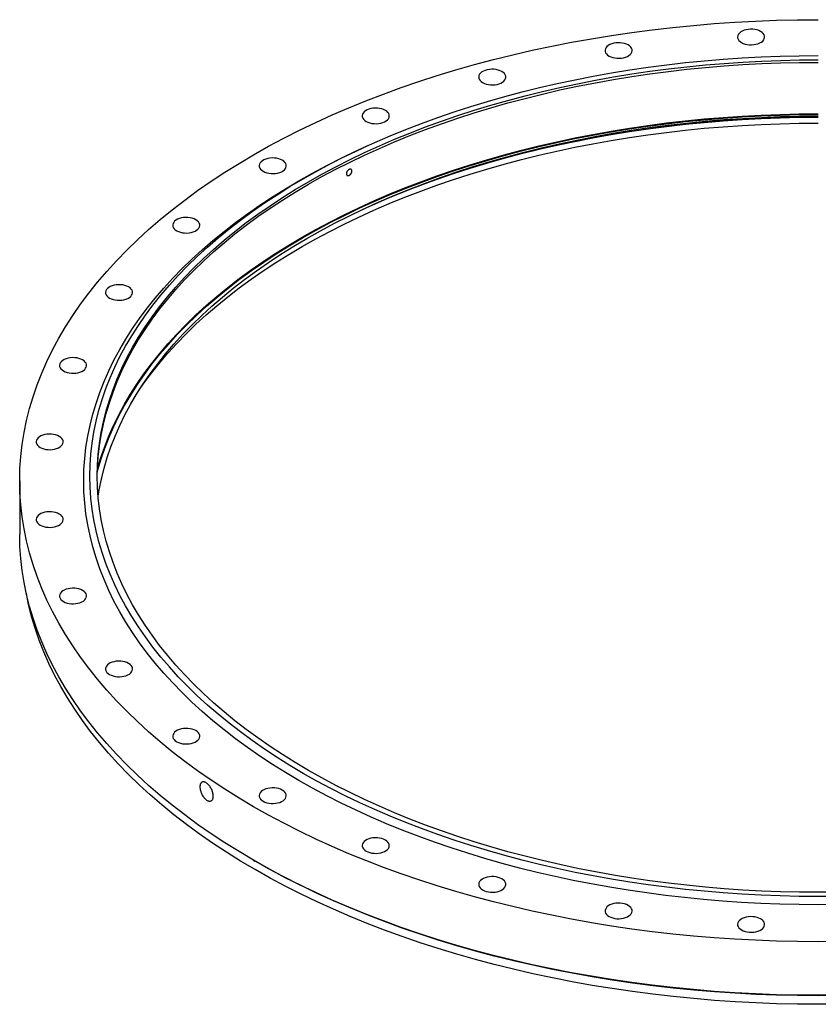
# Model space of a CAD drawing. Header units: millimetres. Extents: x -1054 to 7653, y -1149 to 5519.
# Tile 2 of 3: x 3569 to 4336, y 1520 to 2466. Entities that reach past the tile are written whole.
import ezdxf

# ---------------------------------------------------------------- set-up
doc = ezdxf.new("R2010")
doc.units = ezdxf.units.MM
doc.header["$LTSCALE"] = 20

msp = doc.modelspace()

# ---------------------------------------------------------------- linework, layer by layer
at = {"color": 7, "linetype": 'Continuous', "lineweight": 25}
for p, q in [((3902.74, 2344.9), (3899.03, 2343.21)), ((3568.59, 2023.19), (3568.59, 1971.75)), ((3793.15, 1658.71), (3794.57, 1657.89))]:
    msp.add_line(p, q, dxfattribs=at)
at = {"color": 7, "linetype": 'Continuous', "lineweight": 25, "flags": 128}
for points in [[(4355.67, 1580.57), (4335.59, 1580.41), (4315.52, 1580.57), (4295.45, 1581.02), (4275.42, 1581.78), (4255.42, 1582.84), (4235.48, 1584.2), (4215.61, 1585.87), (4195.82, 1587.83), (4176.13, 1590.09), (4156.54, 1592.65), (4137.08, 1595.5), (4117.75, 1598.65), (4098.58, 1602.09), (4079.56, 1605.81), (4060.73, 1609.82), (4042.08, 1614.12), (4023.63, 1618.69), (4005.39, 1623.55), (3987.38, 1628.67), (3969.61, 1634.07), (3952.09, 1639.74), (3934.84, 1645.66), (3917.86, 1651.85), (3901.16, 1658.29), (3884.76, 1664.98), (3868.67, 1671.91), (3852.91, 1679.09), (3837.47, 1686.5), (3822.37, 1694.14), (3807.63, 1702.01), (3793.24, 1710.1), (3779.23, 1718.4), (3765.6, 1726.92), (3752.36, 1735.63), (3739.52, 1744.54), (3727.09, 1753.65), (3715.08, 1762.93), (3703.49, 1772.4), (3692.33, 1782.04), (3681.62, 1791.84), (3671.35, 1801.8), (3661.54, 1811.92), (3652.19, 1822.18), (3643.31, 1832.57), (3634.9, 1843.1), (3626.98, 1853.75), (3619.54, 1864.52), (3612.59, 1875.39), (3606.13, 1886.37), (3600.18, 1897.44), (3594.73, 1908.59), (3589.79, 1919.83), (3585.35, 1931.13), (3581.44, 1942.5), (3578.04, 1953.93), (3575.16, 1965.4), (3572.8, 1976.91), (3570.96, 1988.45), (3569.65, 2000.02), (3568.86, 2011.6), (3568.59, 2023.19), (3568.86, 2034.78), (3569.65, 2046.37), (3570.96, 2057.93), (3572.8, 2069.48), (3575.16, 2080.99), (3578.04, 2092.46), (3581.44, 2103.88), (3585.35, 2115.25), (3589.79, 2126.56), (3594.73, 2137.79), (3600.18, 2148.95), (3606.13, 2160.02), (3612.59, 2171), (3619.54, 2181.87), (3626.98, 2192.64), (3634.9, 2203.29), (3643.31, 2213.82), (3652.19, 2224.21), (3661.54, 2234.47), (3671.35, 2244.58), (3681.62, 2254.55), (3692.33, 2264.35), (3703.49, 2273.99), (3715.08, 2283.45), (3727.09, 2292.74), (3739.52, 2301.84), (3752.36, 2310.76), (3765.6, 2319.47), (3779.23, 2327.98), (3793.24, 2336.29), (3807.63, 2344.37), (3822.37, 2352.24), (3837.47, 2359.89), (3852.91, 2367.3), (3868.67, 2374.47), (3884.76, 2381.41), (3901.16, 2388.1), (3917.86, 2394.54), (3934.84, 2400.73), (3952.09, 2406.65), (3969.61, 2412.32), (3987.38, 2417.71), (4005.39, 2422.84), (4023.63, 2427.69), (4042.08, 2432.27), (4060.73, 2436.56), (4079.56, 2440.58), (4098.58, 2444.3), (4117.75, 2447.74), (4137.08, 2450.89), (4156.54, 2453.74), (4176.13, 2456.3), (4195.82, 2458.56), (4215.61, 2460.52), (4235.48, 2462.19), (4255.42, 2463.55), (4275.42, 2464.61), (4295.45, 2465.37), (4315.52, 2465.82), (4335.59, 2465.97)], [(4261.82, 2444.03), (4263.46, 2443.23), (4265.3, 2442.59), (4267.3, 2442.14), (4269.4, 2441.89), (4271.55, 2441.84), (4273.68, 2441.99), (4275.74, 2442.34), (4277.67, 2442.89), (4279.41, 2443.61), (4280.93, 2444.49), (4282.18, 2445.49), (4283.12, 2446.61), (4283.73, 2447.8), (4284, 2449.03), (4283.91, 2450.26), (4283.47, 2451.48), (4282.69, 2452.63), (4281.59, 2453.7), (4280.2, 2454.64), (4278.57, 2455.44), (4276.72, 2456.08), (4274.72, 2456.53), (4272.62, 2456.78), (4270.47, 2456.83), (4268.34, 2456.68), (4266.29, 2456.33), (4264.36, 2455.78), (4262.61, 2455.06), (4261.09, 2454.19), (4259.84, 2453.18), (4258.9, 2452.06), (4258.29, 2450.88), (4258.02, 2449.65), (4258.11, 2448.41), (4258.55, 2447.19), (4259.33, 2446.04), (4260.43, 2444.98), (4261.82, 2444.03)], [(4134.62, 2431.08), (4136.26, 2430.28), (4138.1, 2429.65), (4140.1, 2429.2), (4142.2, 2428.94), (4144.35, 2428.89), (4146.48, 2429.04), (4148.53, 2429.4), (4150.46, 2429.94), (4152.21, 2430.66), (4153.73, 2431.54), (4154.98, 2432.55), (4155.92, 2433.66), (4156.53, 2434.85), (4156.8, 2436.08), (4156.71, 2437.32), (4156.27, 2438.53), (4155.49, 2439.68), (4154.39, 2440.75), (4153, 2441.69), (4151.36, 2442.5), (4149.52, 2443.13), (4147.52, 2443.58), (4145.42, 2443.84), (4143.27, 2443.89), (4141.14, 2443.73), (4139.08, 2443.38), (4137.15, 2442.84), (4135.41, 2442.11), (4133.89, 2441.24), (4132.64, 2440.23), (4131.7, 2439.12), (4131.09, 2437.93), (4130.82, 2436.7), (4130.91, 2435.46), (4131.35, 2434.25), (4132.13, 2433.09), (4133.23, 2432.03), (4134.62, 2431.08)], [(4353.9, 1624.01), (4335.59, 1623.87), (4317.28, 1624.01), (4298.99, 1624.43), (4280.71, 1625.12), (4262.48, 1626.08), (4244.29, 1627.33), (4226.17, 1628.84), (4208.12, 1630.63), (4190.16, 1632.7), (4172.3, 1635.03), (4154.55, 1637.63), (4136.93, 1640.5), (4119.44, 1643.64), (4102.1, 1647.03), (4084.92, 1650.69), (4067.91, 1654.61), (4051.08, 1658.78), (4034.45, 1663.21), (4018.03, 1667.89), (4001.82, 1672.81), (3985.84, 1677.97), (3970.11, 1683.38), (3954.62, 1689.02), (3939.39, 1694.89), (3924.44, 1700.99), (3909.77, 1707.32), (3895.38, 1713.86), (3881.31, 1720.62), (3867.54, 1727.59), (3854.09, 1734.77), (3840.97, 1742.15), (3828.19, 1749.72), (3815.76, 1757.48), (3803.69, 1765.43), (3791.98, 1773.56), (3780.64, 1781.86), (3769.69, 1790.33), (3759.12, 1798.96), (3748.94, 1807.75), (3739.17, 1816.69), (3729.81, 1825.78), (3720.86, 1835), (3712.33, 1844.36), (3704.24, 1853.84), (3696.57, 1863.44), (3689.34, 1873.15), (3682.55, 1882.97), (3676.22, 1892.89), (3670.33, 1902.9), (3664.9, 1913), (3659.93, 1923.17), (3655.42, 1933.42), (3651.38, 1943.73), (3647.81, 1954.1), (3644.71, 1964.51), (3642.08, 1974.98), (3639.93, 1985.47), (3638.25, 1996), (3637.05, 2006.55), (3636.33, 2017.11), (3636.09, 2027.68), (3636.33, 2038.26), (3637.05, 2048.82), (3638.25, 2059.37), (3639.93, 2069.89), (3642.08, 2080.39), (3644.71, 2090.86), (3647.81, 2101.27), (3651.38, 2111.64), (3655.42, 2121.95), (3659.93, 2132.2), (3664.9, 2142.37), (3670.33, 2152.47), (3676.22, 2162.48), (3682.55, 2172.4), (3689.34, 2182.22), (3696.57, 2191.93), (3704.24, 2201.53), (3712.33, 2211.01), (3720.86, 2220.37), (3729.81, 2229.59), (3739.17, 2238.68), (3748.94, 2247.62), (3759.12, 2256.41), (3769.69, 2265.04), (3780.64, 2273.51), (3791.98, 2281.81), (3803.69, 2289.94), (3815.76, 2297.89), (3828.19, 2305.65), (3840.97, 2313.22), (3854.09, 2320.6), (3867.54, 2327.78), (3881.31, 2334.75), (3895.38, 2341.51), (3909.77, 2348.05), (3924.44, 2354.38), (3939.39, 2360.48), (3954.62, 2366.35), (3970.11, 2371.99), (3985.84, 2377.4), (4001.82, 2382.56), (4018.03, 2387.48), (4034.45, 2392.16), (4051.08, 2396.59), (4067.91, 2400.76), (4084.92, 2404.68), (4102.1, 2408.34), (4119.44, 2411.73), (4136.93, 2414.87), (4154.55, 2417.74), (4172.3, 2420.34), (4190.16, 2422.67), (4208.12, 2424.74), (4226.17, 2426.53), (4244.29, 2428.04), (4262.48, 2429.29), (4280.71, 2430.25), (4298.99, 2430.94), (4317.28, 2431.36), (4335.59, 2431.5)], [(4353.72, 1628.05), (4335.59, 1627.91), (4317.47, 1628.05), (4299.35, 1628.46), (4281.26, 1629.15), (4263.21, 1630.1), (4245.2, 1631.33), (4227.26, 1632.84), (4209.4, 1634.61), (4191.62, 1636.65), (4173.93, 1638.96), (4156.36, 1641.54), (4138.91, 1644.38), (4121.6, 1647.48), (4104.43, 1650.84), (4087.42, 1654.47), (4070.59, 1658.34), (4053.93, 1662.48), (4037.47, 1666.86), (4021.21, 1671.49), (4005.16, 1676.36), (3989.34, 1681.47), (3973.76, 1686.82), (3958.43, 1692.41), (3943.36, 1698.22), (3928.55, 1704.26), (3914.03, 1710.52), (3899.79, 1717), (3885.85, 1723.7), (3872.22, 1730.6), (3858.91, 1737.7), (3845.92, 1745), (3833.27, 1752.5), (3820.97, 1760.19), (3809.01, 1768.05), (3797.42, 1776.1), (3786.2, 1784.32), (3775.35, 1792.7), (3764.89, 1801.25), (3754.81, 1809.95), (3745.14, 1818.8), (3735.87, 1827.8), (3727.01, 1836.93), (3718.57, 1846.19), (3710.55, 1855.58), (3702.96, 1865.08), (3695.81, 1874.7), (3689.09, 1884.42), (3682.81, 1894.24), (3676.99, 1904.15), (3671.61, 1914.14), (3666.69, 1924.22), (3662.23, 1934.36), (3658.23, 1944.57), (3654.69, 1954.83), (3651.62, 1965.15), (3649.02, 1975.5), (3646.89, 1985.9), (3645.23, 1996.32), (3644.04, 2006.76), (3643.33, 2017.22), (3643.09, 2027.68), (3643.33, 2038.15), (3644.04, 2048.61), (3645.23, 2059.05), (3646.89, 2069.47), (3649.02, 2079.87), (3651.62, 2090.22), (3654.69, 2100.54), (3658.23, 2110.8), (3662.23, 2121.01), (3666.69, 2131.15), (3671.61, 2141.23), (3676.99, 2151.22), (3682.81, 2161.13), (3689.09, 2170.95), (3695.81, 2180.67), (3702.96, 2190.29), (3710.55, 2199.79), (3718.57, 2209.18), (3727.01, 2218.44), (3735.87, 2227.57), (3745.14, 2236.57), (3754.81, 2245.42), (3764.89, 2254.12), (3775.35, 2262.66), (3786.2, 2271.05), (3797.42, 2279.27), (3809.01, 2287.32), (3820.97, 2295.18), (3833.27, 2302.87), (3845.92, 2310.37), (3858.91, 2317.67), (3872.22, 2324.77), (3885.85, 2331.67), (3899.79, 2338.37), (3914.03, 2344.85), (3928.55, 2351.11), (3943.36, 2357.15), (3958.43, 2362.96), (3973.76, 2368.55), (3989.34, 2373.9), (4005.16, 2379.01), (4021.21, 2383.88), (4037.47, 2388.51), (4053.93, 2392.89), (4070.59, 2397.03), (4087.42, 2400.9), (4104.43, 2404.53), (4121.6, 2407.89), (4138.91, 2410.99), (4156.36, 2413.83), (4173.93, 2416.41), (4191.62, 2418.72), (4209.4, 2420.76), (4227.26, 2422.53), (4245.2, 2424.04), (4263.21, 2425.27), (4281.26, 2426.22), (4299.35, 2426.91), (4317.47, 2427.32), (4335.59, 2427.46)], [(3643.1, 2026.46), (3643.33, 2035.7), (3644.04, 2046.16), (3645.23, 2056.6), (3646.89, 2067.02), (3649.02, 2077.42), (3651.62, 2087.77), (3654.69, 2098.09), (3658.23, 2108.35), (3662.23, 2118.56), (3666.69, 2128.7), (3671.61, 2138.78), (3676.99, 2148.77), (3682.81, 2158.68), (3689.09, 2168.5), (3695.81, 2178.22), (3702.96, 2187.84), (3710.55, 2197.34), (3718.57, 2206.73), (3727.01, 2215.99), (3735.87, 2225.12), (3745.14, 2234.12), (3754.81, 2242.97), (3764.89, 2251.67), (3775.35, 2260.22), (3786.2, 2268.6), (3797.42, 2276.82), (3809.01, 2284.87), (3820.97, 2292.73), (3833.27, 2300.42), (3845.92, 2307.92), (3858.91, 2315.22), (3872.22, 2322.32), (3885.85, 2329.22), (3899.79, 2335.92), (3914.03, 2342.4), (3928.55, 2348.66), (3943.36, 2354.7), (3958.43, 2360.51), (3973.76, 2366.1), (3989.34, 2371.45), (4005.16, 2376.56), (4021.21, 2381.43), (4037.47, 2386.06), (4053.93, 2390.44), (4070.59, 2394.58), (4087.42, 2398.45), (4104.43, 2402.08), (4121.6, 2405.44), (4138.91, 2408.54), (4156.36, 2411.39), (4173.93, 2413.96), (4191.62, 2416.27), (4209.4, 2418.31), (4227.26, 2420.09), (4245.2, 2421.59), (4263.21, 2422.82), (4281.26, 2423.77), (4299.35, 2424.46), (4317.47, 2424.87), (4335.59, 2425.01)], [(4013.24, 2405.58), (4014.88, 2404.78), (4016.72, 2404.14), (4018.72, 2403.69), (4020.83, 2403.44), (4022.97, 2403.39), (4025.1, 2403.54), (4027.16, 2403.89), (4029.09, 2404.44), (4030.84, 2405.16), (4032.35, 2406.04), (4033.6, 2407.04), (4034.54, 2408.16), (4035.16, 2409.35), (4035.42, 2410.58), (4035.33, 2411.81), (4034.89, 2413.03), (4034.11, 2414.18), (4033.01, 2415.25), (4031.63, 2416.19), (4029.99, 2416.99), (4028.14, 2417.63), (4026.14, 2418.08), (4024.04, 2418.33), (4021.9, 2418.38), (4019.77, 2418.23), (4017.71, 2417.88), (4015.78, 2417.33), (4014.03, 2416.61), (4012.51, 2415.74), (4011.27, 2414.73), (4010.32, 2413.61), (4009.71, 2412.43), (4009.44, 2411.2), (4009.53, 2409.96), (4009.97, 2408.74), (4010.75, 2407.59), (4011.85, 2406.52), (4013.24, 2405.58)], [(3643.19, 2031.82), (3643.72, 2033.79), (3646.82, 2044.22), (3650.4, 2054.6), (3654.45, 2064.93), (3658.96, 2075.19), (3663.94, 2085.38), (3669.38, 2095.49), (3675.27, 2105.52), (3681.62, 2115.45), (3688.42, 2125.28), (3695.66, 2135.01), (3703.33, 2144.62), (3711.44, 2154.12), (3719.98, 2163.49), (3728.94, 2172.72), (3738.32, 2181.82), (3748.11, 2190.77), (3758.29, 2199.58), (3768.88, 2208.22), (3779.85, 2216.7), (3791.2, 2225.02), (3802.93, 2233.16), (3815.02, 2241.12), (3827.47, 2248.89), (3840.27, 2256.47), (3853.4, 2263.86), (3866.87, 2271.05), (3880.66, 2278.03), (3894.76, 2284.8), (3909.16, 2291.35), (3923.85, 2297.69), (3938.83, 2303.8), (3954.07, 2309.68), (3969.58, 2315.33), (3985.34, 2320.74), (4001.34, 2325.91), (4017.57, 2330.84), (4034.02, 2335.52), (4050.67, 2339.96), (4067.52, 2344.13), (4084.56, 2348.06), (4101.76, 2351.72), (4119.13, 2355.12), (4136.64, 2358.26), (4154.29, 2361.14), (4172.07, 2363.74), (4189.95, 2366.08), (4207.94, 2368.15), (4226.01, 2369.94), (4244.16, 2371.46), (4262.37, 2372.7), (4280.63, 2373.67), (4298.93, 2374.36), (4317.26, 2374.78), (4335.59, 2374.92)], [(3643.28, 2034.43), (3646.33, 2044.68), (3649.91, 2055.07), (3653.96, 2065.41), (3658.48, 2075.67), (3663.46, 2085.87), (3668.9, 2095.99), (3674.8, 2106.02), (3681.15, 2115.96), (3687.95, 2125.8), (3695.2, 2135.53), (3702.88, 2145.15), (3711, 2154.66), (3719.54, 2164.03), (3728.51, 2173.27), (3737.89, 2182.38), (3747.69, 2191.34), (3757.88, 2200.15), (3768.47, 2208.8), (3779.45, 2217.29), (3790.81, 2225.61), (3802.55, 2233.75), (3814.65, 2241.72), (3827.11, 2249.5), (3839.91, 2257.09), (3853.06, 2264.48), (3866.53, 2271.67), (3880.33, 2278.66), (3894.44, 2285.43), (3908.85, 2291.99), (3923.56, 2298.33), (3938.54, 2304.44), (3953.8, 2310.33), (3969.32, 2315.98), (3985.09, 2321.4), (4001.11, 2326.57), (4017.35, 2331.51), (4033.81, 2336.19), (4050.47, 2340.63), (4067.33, 2344.81), (4084.38, 2348.74), (4101.6, 2352.4), (4118.97, 2355.81), (4136.5, 2358.95), (4154.16, 2361.82), (4171.95, 2364.43), (4189.85, 2366.77), (4207.85, 2368.84), (4225.93, 2370.63), (4244.1, 2372.15), (4262.32, 2373.4), (4280.59, 2374.37), (4298.91, 2375.06), (4317.24, 2375.48), (4335.59, 2375.61)], [(3901.38, 2368.3), (3903.02, 2367.5), (3904.86, 2366.86), (3906.86, 2366.41), (3908.97, 2366.16), (3911.11, 2366.1), (3913.24, 2366.26), (3915.3, 2366.61), (3917.23, 2367.16), (3918.98, 2367.88), (3920.49, 2368.75), (3921.74, 2369.76), (3922.68, 2370.87), (3923.3, 2372.06), (3923.56, 2373.29), (3923.47, 2374.53), (3923.03, 2375.74), (3922.25, 2376.9), (3921.15, 2377.96), (3919.77, 2378.91), (3918.13, 2379.71), (3916.28, 2380.34), (3914.28, 2380.8), (3912.18, 2381.05), (3910.04, 2381.1), (3907.91, 2380.95), (3905.85, 2380.59), (3903.92, 2380.05), (3902.17, 2379.33), (3900.65, 2378.45), (3899.41, 2377.44), (3898.46, 2376.33), (3897.85, 2375.14), (3897.58, 2373.91), (3897.67, 2372.67), (3898.11, 2371.46), (3898.89, 2370.31), (3899.99, 2369.24), (3901.38, 2368.3)], [(3643.9, 2008.46), (3644.9, 2014.39), (3647.04, 2024.82), (3649.64, 2035.21), (3652.72, 2045.55), (3656.27, 2055.84), (3660.28, 2066.08), (3664.76, 2076.25), (3669.69, 2086.36), (3675.09, 2096.38), (3680.93, 2106.32), (3687.22, 2116.17), (3693.96, 2125.91), (3701.14, 2135.56), (3708.75, 2145.09), (3716.79, 2154.5), (3725.26, 2163.79), (3734.14, 2172.95), (3743.44, 2181.97), (3753.14, 2190.85), (3763.24, 2199.57), (3773.73, 2208.15), (3784.61, 2216.56), (3795.87, 2224.8), (3807.49, 2232.87), (3819.48, 2240.76), (3831.82, 2248.47), (3844.51, 2255.98), (3857.53, 2263.31), (3870.88, 2270.43), (3884.55, 2277.35), (3898.53, 2284.07), (3912.81, 2290.56), (3927.38, 2296.84), (3942.22, 2302.9), (3957.34, 2308.73), (3972.72, 2314.33), (3988.34, 2319.7), (4004.21, 2324.83), (4020.3, 2329.71), (4036.6, 2334.36), (4053.12, 2338.75), (4069.82, 2342.89), (4086.71, 2346.78), (4103.77, 2350.42), (4120.98, 2353.79), (4138.35, 2356.9), (4155.84, 2359.75), (4173.47, 2362.34), (4191.2, 2364.65), (4209.03, 2366.7), (4226.95, 2368.48), (4244.94, 2369.98), (4263, 2371.22), (4281.1, 2372.18), (4299.25, 2372.86), (4317.41, 2373.28), (4335.59, 2373.41)], [(3683.67, 2110.71), (3687.95, 2116.82), (3695.2, 2126.55), (3702.88, 2136.17), (3711, 2145.67), (3719.54, 2155.05), (3728.51, 2164.29), (3737.89, 2173.4), (3747.69, 2182.36), (3757.88, 2191.17), (3768.47, 2199.82), (3779.45, 2208.31), (3790.81, 2216.63), (3802.55, 2224.77), (3814.65, 2232.74), (3827.11, 2240.52), (3839.91, 2248.1), (3853.06, 2255.5), (3866.53, 2262.69), (3880.33, 2269.67), (3894.44, 2276.45), (3908.85, 2283.01), (3923.56, 2289.35), (3938.54, 2295.46), (3953.8, 2301.35), (3969.32, 2307), (3985.09, 2312.42), (4001.11, 2317.59), (4017.35, 2322.52), (4033.81, 2327.21), (4050.47, 2331.65), (4067.33, 2335.83), (4084.38, 2339.75), (4101.6, 2343.42), (4118.97, 2346.83), (4136.5, 2349.97), (4154.16, 2352.84), (4171.95, 2355.45), (4189.85, 2357.79), (4207.85, 2359.86), (4225.93, 2361.65), (4244.1, 2363.17), (4262.32, 2364.42), (4280.59, 2365.38), (4298.91, 2366.08), (4317.24, 2366.49), (4335.59, 2366.63)], [(3898, 2283.82), (3908.85, 2288.72), (3923.56, 2295.06), (3938.54, 2301.18), (3953.8, 2307.06), (3969.32, 2312.71), (3985.09, 2318.13), (4001.11, 2323.31), (4017.35, 2328.24), (4033.81, 2332.93), (4050.47, 2337.36), (4067.33, 2341.54), (4084.38, 2345.47), (4101.6, 2349.14), (4118.97, 2352.54), (4136.5, 2355.68), (4154.16, 2358.56), (4171.95, 2361.17), (4189.85, 2363.5), (4207.85, 2365.57), (4225.93, 2367.37), (4244.1, 2368.89), (4262.32, 2370.13), (4280.59, 2371.1), (4298.91, 2371.79), (4317.24, 2372.21), (4335.59, 2372.35)], [(3903.99, 2286.59), (3909.16, 2288.9), (3923.85, 2295.24), (3938.83, 2301.35), (3954.07, 2307.23), (3969.58, 2312.88), (3985.34, 2318.29), (4001.34, 2323.46), (4017.57, 2328.39), (4034.02, 2333.07), (4050.67, 2337.51), (4067.52, 2341.69), (4084.56, 2345.61), (4101.76, 2349.27), (4119.13, 2352.68), (4136.64, 2355.81), (4154.29, 2358.69), (4172.07, 2361.29), (4189.95, 2363.63), (4207.94, 2365.7), (4226.01, 2367.49), (4244.16, 2369.01), (4262.37, 2370.25), (4280.63, 2371.22), (4298.93, 2371.91), (4317.26, 2372.33), (4335.59, 2372.47)], [(4354.06, 1616.14), (4335.59, 1616), (4317.13, 1616.14), (4298.67, 1616.56), (4280.24, 1617.25), (4261.85, 1618.23), (4243.51, 1619.48), (4225.23, 1621.01), (4207.03, 1622.82), (4188.91, 1624.9), (4170.9, 1627.25), (4153, 1629.88), (4135.22, 1632.77), (4117.58, 1635.93), (4100.09, 1639.36), (4082.77, 1643.05), (4065.61, 1647), (4048.64, 1651.21), (4031.87, 1655.67), (4015.3, 1660.39), (3998.96, 1665.35), (3982.84, 1670.56), (3966.97, 1676.02), (3951.35, 1681.7), (3935.99, 1687.63), (3920.91, 1693.78), (3906.11, 1700.16), (3891.61, 1706.76), (3877.41, 1713.58), (3863.52, 1720.61), (3849.96, 1727.85), (3836.73, 1735.29), (3823.84, 1742.92), (3811.31, 1750.75), (3799.13, 1758.77), (3787.32, 1766.97), (3775.88, 1775.34), (3764.83, 1783.88), (3754.17, 1792.59), (3743.91, 1801.46), (3734.06, 1810.47), (3724.61, 1819.64), (3715.59, 1828.94), (3706.99, 1838.38), (3698.82, 1847.94), (3691.09, 1857.62), (3683.8, 1867.42), (3676.95, 1877.32), (3670.56, 1887.32), (3664.62, 1897.42), (3659.15, 1907.6), (3654.13, 1917.86), (3649.59, 1928.2), (3645.51, 1938.6), (3641.91, 1949.06), (3638.78, 1959.56), (3636.13, 1970.12), (3633.96, 1980.7), (3632.27, 1991.32), (3631.06, 2001.96), (3630.34, 2012.61), (3630.09, 2023.28), (3630.34, 2033.94), (3631.06, 2044.59), (3632.27, 2055.23), (3633.96, 2065.85), (3636.13, 2076.44), (3638.78, 2086.99), (3641.91, 2097.5), (3645.51, 2107.95), (3649.59, 2118.35), (3654.13, 2128.69), (3659.15, 2138.95), (3664.62, 2149.13), (3670.56, 2159.23), (3676.95, 2169.23), (3683.8, 2179.13), (3691.09, 2188.93), (3698.82, 2198.61), (3706.99, 2208.18), (3715.59, 2217.61), (3724.61, 2226.91), (3734.06, 2236.08), (3743.91, 2245.09), (3754.17, 2253.96), (3764.83, 2262.67), (3775.88, 2271.21), (3787.32, 2279.58), (3799.13, 2287.78), (3811.31, 2295.8), (3823.84, 2303.63), (3836.73, 2311.26), (3849.96, 2318.7), (3863.52, 2325.94), (3877.41, 2332.97), (3891.61, 2339.79), (3899.03, 2343.21)], [(3802.44, 2320.37), (3804.07, 2319.57), (3805.92, 2318.93), (3807.92, 2318.48), (3810.02, 2318.23), (3812.17, 2318.17), (3814.3, 2318.33), (3816.35, 2318.68), (3818.28, 2319.23), (3820.03, 2319.95), (3821.55, 2320.82), (3822.8, 2321.83), (3823.74, 2322.95), (3824.35, 2324.13), (3824.62, 2325.36), (3824.53, 2326.6), (3824.09, 2327.81), (3823.31, 2328.97), (3822.21, 2330.03), (3820.82, 2330.98), (3819.18, 2331.78), (3817.34, 2332.42), (3815.34, 2332.87), (3813.24, 2333.12), (3811.09, 2333.17), (3808.96, 2333.02), (3806.9, 2332.66), (3804.97, 2332.12), (3803.23, 2331.4), (3801.71, 2330.52), (3800.46, 2329.51), (3799.52, 2328.4), (3798.9, 2327.21), (3798.64, 2325.98), (3798.73, 2324.74), (3799.17, 2323.53), (3799.95, 2322.38), (3801.05, 2321.31), (3802.44, 2320.37)], [(3719.41, 2263.25), (3721.05, 2262.45), (3722.89, 2261.81), (3724.89, 2261.36), (3726.99, 2261.11), (3729.14, 2261.05), (3731.27, 2261.21), (3733.33, 2261.56), (3735.26, 2262.11), (3737, 2262.83), (3738.52, 2263.7), (3739.77, 2264.71), (3740.71, 2265.82), (3741.33, 2267.01), (3741.59, 2268.24), (3741.5, 2269.48), (3741.06, 2270.69), (3740.28, 2271.85), (3739.18, 2272.91), (3737.79, 2273.86), (3736.16, 2274.66), (3734.31, 2275.3), (3732.31, 2275.75), (3730.21, 2276), (3728.07, 2276.05), (3725.93, 2275.9), (3723.88, 2275.54), (3721.95, 2275), (3720.2, 2274.28), (3718.68, 2273.4), (3717.43, 2272.39), (3716.49, 2271.28), (3715.88, 2270.09), (3715.61, 2268.86), (3715.7, 2267.62), (3716.14, 2266.41), (3716.92, 2265.26), (3718.02, 2264.19), (3719.41, 2263.25)], [(3654.83, 2198.67), (3656.47, 2197.87), (3658.31, 2197.24), (3660.31, 2196.78), (3662.41, 2196.53), (3664.56, 2196.48), (3666.69, 2196.63), (3668.75, 2196.99), (3670.67, 2197.53), (3672.42, 2198.25), (3673.94, 2199.13), (3675.19, 2200.14), (3676.13, 2201.25), (3676.74, 2202.44), (3677.01, 2203.67), (3676.92, 2204.91), (3676.48, 2206.12), (3675.7, 2207.27), (3674.6, 2208.34), (3673.21, 2209.28), (3671.57, 2210.09), (3669.73, 2210.72), (3667.73, 2211.17), (3665.63, 2211.42), (3663.48, 2211.48), (3661.35, 2211.32), (3659.29, 2210.97), (3657.37, 2210.42), (3655.62, 2209.7), (3654.1, 2208.83), (3652.85, 2207.82), (3651.91, 2206.71), (3651.3, 2205.52), (3651.03, 2204.29), (3651.12, 2203.05), (3651.56, 2201.84), (3652.34, 2200.68), (3653.44, 2199.62), (3654.83, 2198.67)], [(3610.65, 2128.6), (3612.29, 2127.8), (3614.13, 2127.17), (3616.13, 2126.72), (3618.23, 2126.46), (3620.38, 2126.41), (3622.51, 2126.56), (3624.57, 2126.92), (3626.5, 2127.46), (3628.24, 2128.18), (3629.76, 2129.06), (3631.01, 2130.07), (3631.95, 2131.18), (3632.57, 2132.37), (3632.83, 2133.6), (3632.74, 2134.84), (3632.3, 2136.05), (3631.52, 2137.21), (3630.42, 2138.27), (3629.04, 2139.22), (3627.4, 2140.02), (3625.55, 2140.65), (3623.55, 2141.1), (3621.45, 2141.36), (3619.31, 2141.41), (3617.18, 2141.25), (3615.12, 2140.9), (3613.19, 2140.36), (3611.44, 2139.64), (3609.92, 2138.76), (3608.68, 2137.75), (3607.73, 2136.64), (3607.12, 2135.45), (3606.85, 2134.22), (3606.94, 2132.98), (3607.38, 2131.77), (3608.16, 2130.61), (3609.26, 2129.55), (3610.65, 2128.6)], [(3588.22, 2055.17), (3589.86, 2054.37), (3591.7, 2053.73), (3593.7, 2053.28), (3595.81, 2053.03), (3597.95, 2052.98), (3600.08, 2053.13), (3602.14, 2053.49), (3604.07, 2054.03), (3605.82, 2054.75), (3607.33, 2055.63), (3608.58, 2056.63), (3609.52, 2057.75), (3610.14, 2058.94), (3610.4, 2060.17), (3610.31, 2061.4), (3609.87, 2062.62), (3609.09, 2063.77), (3607.99, 2064.84), (3606.61, 2065.78), (3604.97, 2066.58), (3603.12, 2067.22), (3601.12, 2067.67), (3599.02, 2067.92), (3596.88, 2067.97), (3594.75, 2067.82), (3592.69, 2067.47), (3590.76, 2066.92), (3589.01, 2066.2), (3587.49, 2065.33), (3586.25, 2064.32), (3585.3, 2063.2), (3584.69, 2062.02), (3584.42, 2060.79), (3584.51, 2059.55), (3584.95, 2058.34), (3585.73, 2057.18), (3586.83, 2056.12), (3588.22, 2055.17)], [(3588.22, 1980.6), (3589.86, 1979.8), (3591.7, 1979.17), (3593.7, 1978.72), (3595.81, 1978.46), (3597.95, 1978.41), (3600.08, 1978.57), (3602.14, 1978.92), (3604.07, 1979.46), (3605.82, 1980.18), (3607.33, 1981.06), (3608.58, 1982.07), (3609.52, 1983.18), (3610.14, 1984.37), (3610.4, 1985.6), (3610.31, 1986.84), (3609.87, 1988.05), (3609.09, 1989.21), (3607.99, 1990.27), (3606.61, 1991.22), (3604.97, 1992.02), (3603.12, 1992.65), (3601.12, 1993.1), (3599.02, 1993.36), (3596.88, 1993.41), (3594.75, 1993.26), (3592.69, 1992.9), (3590.76, 1992.36), (3589.01, 1991.64), (3587.49, 1990.76), (3586.25, 1989.75), (3585.3, 1988.64), (3584.69, 1987.45), (3584.42, 1986.22), (3584.51, 1984.98), (3584.95, 1983.77), (3585.73, 1982.62), (3586.83, 1981.55), (3588.22, 1980.6)], [(4355.67, 1529.12), (4335.59, 1528.97), (4315.52, 1529.12), (4295.45, 1529.58), (4275.42, 1530.34), (4255.42, 1531.4), (4235.48, 1532.76), (4215.61, 1534.42), (4195.82, 1536.39), (4176.13, 1538.65), (4156.54, 1541.21), (4137.08, 1544.06), (4117.75, 1547.21), (4098.58, 1550.64), (4079.56, 1554.37), (4060.73, 1558.38), (4042.08, 1562.68), (4023.63, 1567.25), (4005.39, 1572.11), (3987.38, 1577.23), (3969.61, 1582.63), (3952.09, 1588.29), (3934.84, 1594.22), (3917.86, 1600.41), (3901.16, 1606.85), (3884.76, 1613.54), (3868.67, 1620.47), (3852.91, 1627.65), (3837.47, 1635.06), (3822.37, 1642.7), (3807.63, 1650.57), (3793.24, 1658.66), (3779.23, 1666.96), (3765.6, 1675.47), (3752.36, 1684.19), (3739.52, 1693.1), (3727.09, 1702.2), (3715.08, 1711.49), (3703.49, 1720.96), (3692.33, 1730.6), (3681.62, 1740.4), (3671.35, 1750.36), (3661.54, 1760.48), (3652.19, 1770.73), (3643.31, 1781.13), (3634.9, 1791.66), (3626.98, 1802.31), (3619.54, 1813.07), (3612.59, 1823.95), (3606.13, 1834.93), (3600.18, 1846), (3594.73, 1857.15), (3589.79, 1868.39), (3585.35, 1879.69), (3581.44, 1891.06), (3578.04, 1902.49), (3575.16, 1913.96), (3572.8, 1925.47), (3570.96, 1937.01), (3569.65, 1948.58), (3568.86, 1960.16), (3568.59, 1971.75)], [(3610.65, 1907.17), (3612.29, 1906.37), (3614.13, 1905.74), (3616.13, 1905.29), (3618.23, 1905.03), (3620.38, 1904.98), (3622.51, 1905.13), (3624.57, 1905.49), (3626.5, 1906.03), (3628.24, 1906.75), (3629.76, 1907.63), (3631.01, 1908.64), (3631.95, 1909.75), (3632.57, 1910.94), (3632.83, 1912.17), (3632.74, 1913.41), (3632.3, 1914.62), (3631.52, 1915.77), (3630.42, 1916.84), (3629.04, 1917.79), (3627.4, 1918.59), (3625.55, 1919.22), (3623.55, 1919.67), (3621.45, 1919.93), (3619.31, 1919.98), (3617.18, 1919.82), (3615.12, 1919.47), (3613.19, 1918.93), (3611.44, 1918.21), (3609.92, 1917.33), (3608.68, 1916.32), (3607.73, 1915.21), (3607.12, 1914.02), (3606.85, 1912.79), (3606.94, 1911.55), (3607.38, 1910.34), (3608.16, 1909.18), (3609.26, 1908.12), (3610.65, 1907.17)], [(4355.62, 1520.48), (4335.59, 1520.33), (4315.57, 1520.48), (4295.56, 1520.93), (4275.57, 1521.69), (4255.63, 1522.75), (4235.74, 1524.11), (4215.92, 1525.77), (4196.18, 1527.72), (4176.54, 1529.98), (4157.01, 1532.53), (4137.6, 1535.38), (4118.32, 1538.51), (4099.2, 1541.94), (4080.23, 1545.66), (4061.44, 1549.66), (4042.84, 1553.94), (4024.44, 1558.51), (4006.25, 1563.35), (3988.29, 1568.46), (3970.57, 1573.85), (3953.09, 1579.49), (3935.88, 1585.41), (3918.95, 1591.58), (3902.29, 1598), (3885.94, 1604.67), (3869.89, 1611.59), (3854.16, 1618.75), (3838.77, 1626.14), (3823.71, 1633.76), (3809, 1641.61), (3794.66, 1649.68), (3780.68, 1657.96), (3767.09, 1666.45), (3753.88, 1675.14), (3741.08, 1684.03), (3728.68, 1693.11), (3716.7, 1702.37), (3705.14, 1711.81), (3694.01, 1721.43), (3683.32, 1731.2), (3673.08, 1741.14), (3663.3, 1751.23), (3653.97, 1761.46), (3645.12, 1771.83), (3636.73, 1782.33), (3628.83, 1792.95), (3621.4, 1803.69), (3614.47, 1814.54), (3608.04, 1825.48), (3602.1, 1836.53), (3596.66, 1847.65), (3591.73, 1858.86), (3587.31, 1870.13), (3583.4, 1881.47), (3580.01, 1892.87), (3577.14, 1904.31), (3574.98, 1914.75)], [(3654.83, 1837.1), (3656.47, 1836.3), (3658.31, 1835.67), (3660.31, 1835.22), (3662.41, 1834.96), (3664.56, 1834.91), (3666.69, 1835.07), (3668.75, 1835.42), (3670.67, 1835.96), (3672.42, 1836.68), (3673.94, 1837.56), (3675.19, 1838.57), (3676.13, 1839.68), (3676.74, 1840.87), (3677.01, 1842.1), (3676.92, 1843.34), (3676.48, 1844.55), (3675.7, 1845.71), (3674.6, 1846.77), (3673.21, 1847.72), (3671.57, 1848.52), (3669.73, 1849.15), (3667.73, 1849.6), (3665.63, 1849.86), (3663.48, 1849.91), (3661.35, 1849.76), (3659.29, 1849.4), (3657.37, 1848.86), (3655.62, 1848.14), (3654.1, 1847.26), (3652.85, 1846.25), (3651.91, 1845.14), (3651.3, 1843.95), (3651.03, 1842.72), (3651.12, 1841.48), (3651.56, 1840.27), (3652.34, 1839.11), (3653.44, 1838.05), (3654.83, 1837.1)], [(3719.41, 1772.53), (3721.05, 1771.73), (3722.89, 1771.09), (3724.89, 1770.64), (3726.99, 1770.39), (3729.14, 1770.34), (3731.27, 1770.49), (3733.33, 1770.84), (3735.26, 1771.39), (3737, 1772.11), (3738.52, 1772.98), (3739.77, 1773.99), (3740.71, 1775.11), (3741.33, 1776.29), (3741.59, 1777.52), (3741.5, 1778.76), (3741.06, 1779.98), (3740.28, 1781.13), (3739.18, 1782.2), (3737.79, 1783.14), (3736.16, 1783.94), (3734.31, 1784.58), (3732.31, 1785.03), (3730.21, 1785.28), (3728.07, 1785.33), (3725.93, 1785.18), (3723.88, 1784.83), (3721.95, 1784.28), (3720.2, 1783.56), (3718.68, 1782.69), (3717.43, 1781.68), (3716.49, 1780.56), (3715.88, 1779.38), (3715.61, 1778.15), (3715.7, 1776.91), (3716.14, 1775.69), (3716.92, 1774.54), (3718.02, 1773.47), (3719.41, 1772.53)], [(3802.44, 1715.41), (3804.07, 1714.61), (3805.92, 1713.97), (3807.92, 1713.52), (3810.02, 1713.27), (3812.17, 1713.22), (3814.3, 1713.37), (3816.35, 1713.72), (3818.28, 1714.27), (3820.03, 1714.99), (3821.55, 1715.86), (3822.8, 1716.87), (3823.74, 1717.99), (3824.35, 1719.17), (3824.62, 1720.4), (3824.53, 1721.64), (3824.09, 1722.86), (3823.31, 1724.01), (3822.21, 1725.08), (3820.82, 1726.02), (3819.18, 1726.82), (3817.34, 1727.46), (3815.34, 1727.91), (3813.24, 1728.16), (3811.09, 1728.21), (3808.96, 1728.06), (3806.9, 1727.71), (3804.97, 1727.16), (3803.23, 1726.44), (3801.71, 1725.57), (3800.46, 1724.56), (3799.52, 1723.44), (3798.9, 1722.25), (3798.64, 1721.02), (3798.73, 1719.79), (3799.17, 1718.57), (3799.95, 1717.42), (3801.05, 1716.35), (3802.44, 1715.41)], [(3901.38, 1667.48), (3903.02, 1666.68), (3904.86, 1666.04), (3906.86, 1665.59), (3908.97, 1665.34), (3911.11, 1665.29), (3913.24, 1665.44), (3915.3, 1665.79), (3917.23, 1666.34), (3918.98, 1667.06), (3920.49, 1667.93), (3921.74, 1668.94), (3922.68, 1670.06), (3923.3, 1671.25), (3923.56, 1672.47), (3923.47, 1673.71), (3923.03, 1674.93), (3922.25, 1676.08), (3921.15, 1677.15), (3919.77, 1678.09), (3918.13, 1678.89), (3916.28, 1679.53), (3914.28, 1679.98), (3912.18, 1680.23), (3910.04, 1680.28), (3907.91, 1680.13), (3905.85, 1679.78), (3903.92, 1679.23), (3902.17, 1678.51), (3900.65, 1677.64), (3899.41, 1676.63), (3898.46, 1675.51), (3897.85, 1674.33), (3897.58, 1673.1), (3897.67, 1671.86), (3898.11, 1670.64), (3898.89, 1669.49), (3899.99, 1668.42), (3901.38, 1667.48)], [(4355.62, 1528.65), (4335.59, 1528.49), (4315.57, 1528.65), (4295.56, 1529.1), (4275.57, 1529.86), (4255.63, 1530.91), (4235.74, 1532.27), (4215.92, 1533.93), (4196.18, 1535.89), (4176.54, 1538.14), (4157.01, 1540.7), (4137.6, 1543.54), (4118.32, 1546.68), (4099.2, 1550.11), (4080.23, 1553.82), (4061.44, 1557.83), (4042.84, 1562.11), (4024.44, 1566.67), (4006.25, 1571.51), (3988.29, 1576.63), (3970.57, 1582.01), (3953.09, 1587.66), (3935.88, 1593.57), (3918.95, 1599.74), (3902.29, 1606.16), (3885.94, 1612.84), (3869.89, 1619.75), (3854.16, 1626.91), (3838.77, 1634.3), (3823.71, 1641.93), (3809, 1649.78), (3794.66, 1657.84), (3794.57, 1657.89)], [(4013.24, 1630.2), (4014.88, 1629.39), (4016.72, 1628.76), (4018.72, 1628.31), (4020.83, 1628.06), (4022.97, 1628), (4025.1, 1628.16), (4027.16, 1628.51), (4029.09, 1629.06), (4030.84, 1629.78), (4032.35, 1630.65), (4033.6, 1631.66), (4034.54, 1632.77), (4035.16, 1633.96), (4035.42, 1635.19), (4035.33, 1636.43), (4034.89, 1637.64), (4034.11, 1638.8), (4033.01, 1639.86), (4031.63, 1640.81), (4029.99, 1641.61), (4028.14, 1642.24), (4026.14, 1642.7), (4024.04, 1642.95), (4021.9, 1643), (4019.77, 1642.85), (4017.71, 1642.49), (4015.78, 1641.95), (4014.03, 1641.23), (4012.51, 1640.35), (4011.27, 1639.34), (4010.32, 1638.23), (4009.71, 1637.04), (4009.44, 1635.81), (4009.53, 1634.57), (4009.97, 1633.36), (4010.75, 1632.21), (4011.85, 1631.14), (4013.24, 1630.2)], [(4134.62, 1604.69), (4136.26, 1603.89), (4138.1, 1603.26), (4140.1, 1602.81), (4142.2, 1602.55), (4144.35, 1602.5), (4146.48, 1602.65), (4148.53, 1603.01), (4150.46, 1603.55), (4152.21, 1604.27), (4153.73, 1605.15), (4154.98, 1606.16), (4155.92, 1607.27), (4156.53, 1608.46), (4156.8, 1609.69), (4156.71, 1610.93), (4156.27, 1612.14), (4155.49, 1613.3), (4154.39, 1614.36), (4153, 1615.31), (4151.36, 1616.11), (4149.52, 1616.74), (4147.52, 1617.19), (4145.42, 1617.45), (4143.27, 1617.5), (4141.14, 1617.34), (4139.08, 1616.99), (4137.15, 1616.45), (4135.41, 1615.73), (4133.89, 1614.85), (4132.64, 1613.84), (4131.7, 1612.73), (4131.09, 1611.54), (4130.82, 1610.31), (4130.91, 1609.07), (4131.35, 1607.86), (4132.13, 1606.7), (4133.23, 1605.64), (4134.62, 1604.69)], [(4261.82, 1591.74), (4263.46, 1590.94), (4265.3, 1590.31), (4267.3, 1589.86), (4269.4, 1589.6), (4271.55, 1589.55), (4273.68, 1589.71), (4275.74, 1590.06), (4277.67, 1590.6), (4279.41, 1591.32), (4280.93, 1592.2), (4282.18, 1593.21), (4283.12, 1594.32), (4283.73, 1595.51), (4284, 1596.74), (4283.91, 1597.98), (4283.47, 1599.19), (4282.69, 1600.35), (4281.59, 1601.41), (4280.2, 1602.36), (4278.57, 1603.16), (4276.72, 1603.79), (4274.72, 1604.24), (4272.62, 1604.5), (4270.47, 1604.55), (4268.34, 1604.4), (4266.29, 1604.04), (4264.36, 1603.5), (4262.61, 1602.78), (4261.09, 1601.9), (4259.84, 1600.89), (4258.9, 1599.78), (4258.29, 1598.59), (4258.02, 1597.36), (4258.11, 1596.12), (4258.55, 1594.91), (4259.33, 1593.76), (4260.43, 1592.69), (4261.82, 1591.74)]]:
    msp.add_lwpolyline(points, dxfattribs=at)
at = {"color": 7, "linetype": 'Continuous', "lineweight": 25}
for points, knots in [([(3882.32, 2318.01), (3882.32, 2318.2), (3882.34, 2318.39), (3882.41, 2318.79), (3882.46, 2319), (3882.59, 2319.41), (3882.68, 2319.62), (3882.87, 2320.02), (3882.98, 2320.22), (3883.23, 2320.61), (3883.36, 2320.79), (3883.66, 2321.14), (3883.81, 2321.31), (3884.14, 2321.61), (3884.3, 2321.74), (3884.65, 2321.98), (3884.82, 2322.09), (3885.17, 2322.26), (3885.35, 2322.32), (3885.7, 2322.42), (3885.86, 2322.44), (3886.19, 2322.46), (3886.34, 2322.44), (3886.64, 2322.38), (3886.77, 2322.33), (3887.02, 2322.18), (3887.13, 2322.09), (3887.33, 2321.87), (3887.41, 2321.75), (3887.55, 2321.46), (3887.6, 2321.31), (3887.67, 2320.98), (3887.69, 2320.8), (3887.69, 2320.42), (3887.67, 2320.23), (3887.6, 2319.83), (3887.55, 2319.62), (3887.42, 2319.22), (3887.33, 2319.01), (3887.14, 2318.6), (3887.02, 2318.4), (3886.78, 2318.02), (3886.64, 2317.83), (3886.35, 2317.49), (3886.19, 2317.32), (3885.87, 2317.02), (3885.7, 2316.89), (3885.35, 2316.65), (3885.18, 2316.54), (3884.83, 2316.37), (3884.65, 2316.31), (3884.31, 2316.21), (3884.14, 2316.18), (3883.81, 2316.17), (3883.66, 2316.18), (3883.37, 2316.25), (3883.23, 2316.3), (3882.98, 2316.44), (3882.87, 2316.53), (3882.68, 2316.75), (3882.6, 2316.88), (3882.4, 2317.29), (3882.32, 2317.63), (3882.32, 2318.01)], [0, 0, 0, 0, 0.03125, 0.03125, 0.0625, 0.0625, 0.09375, 0.09375, 0.125, 0.125, 0.15625, 0.15625, 0.1875, 0.1875, 0.21875, 0.21875, 0.25, 0.25, 0.28125, 0.28125, 0.3125, 0.3125, 0.34375, 0.34375, 0.375, 0.375, 0.40625, 0.40625, 0.4375, 0.4375, 0.46875, 0.46875, 0.5, 0.5, 0.53125, 0.53125, 0.5625, 0.5625, 0.59375, 0.59375, 0.625, 0.625, 0.65625, 0.65625, 0.6875, 0.6875, 0.71875, 0.71875, 0.75, 0.75, 0.78125, 0.78125, 0.8125, 0.8125, 0.84375, 0.84375, 0.875, 0.875, 0.90625, 0.90625, 0.9375, 0.9375, 1, 1, 1, 1]), ([(3754.52, 1720.3), (3754.52, 1719.76), (3754.47, 1719.26), (3754.35, 1718.56), (3754.3, 1718.34), (3754.17, 1717.91), (3754.1, 1717.7), (3753.85, 1717.12), (3753.65, 1716.79), (3753.3, 1716.36), (3753.17, 1716.23), (3752.9, 1716), (3752.76, 1715.9), (3752.31, 1715.64), (3751.98, 1715.52), (3751.45, 1715.43), (3751.27, 1715.42), (3750.89, 1715.42), (3750.51, 1715.45), (3750.11, 1715.54), (3749.71, 1715.66), (3749.5, 1715.74), (3748.88, 1716.01), (3748.46, 1716.24), (3747.83, 1716.68), (3747.62, 1716.83), (3747.2, 1717.18), (3746.99, 1717.36), (3746.38, 1717.94), (3745.98, 1718.37), (3745.4, 1719.08), (3745.2, 1719.33), (3744.83, 1719.84), (3744.66, 1720.1), (3744.14, 1720.91), (3743.82, 1721.47), (3743.22, 1722.65), (3742.96, 1723.25), (3742.62, 1724.15), (3742.51, 1724.46), (3742.31, 1725.07), (3742.22, 1725.38), (3741.98, 1726.29), (3741.86, 1726.88), (3741.7, 1728.04), (3741.66, 1728.61), (3741.66, 1729.68), (3741.7, 1730.18), (3741.82, 1730.88), (3741.87, 1731.11), (3741.99, 1731.53), (3742.13, 1731.94), (3742.31, 1732.3), (3742.5, 1732.63), (3742.61, 1732.79), (3742.96, 1733.21), (3743.22, 1733.44), (3743.66, 1733.7), (3743.81, 1733.77), (3744.14, 1733.88), (3744.31, 1733.93), (3744.83, 1734.01), (3745.19, 1734), (3745.77, 1733.91), (3745.97, 1733.86), (3746.37, 1733.74), (3746.58, 1733.66), (3747.19, 1733.39), (3747.61, 1733.16), (3748.46, 1732.58), (3748.88, 1732.24), (3749.49, 1731.66), (3749.7, 1731.46), (3750.1, 1731.02), (3750.3, 1730.8), (3750.89, 1730.09), (3751.27, 1729.58), (3751.97, 1728.52), (3752.3, 1727.94), (3752.9, 1726.79), (3753.17, 1726.19), (3753.53, 1725.29), (3753.64, 1724.98), (3753.84, 1724.37), (3753.93, 1724.07), (3754.18, 1723.17), (3754.3, 1722.57), (3754.47, 1721.4), (3754.52, 1720.84), (3754.52, 1720.3)], [0, 0, 0, 0, 0.03125, 0.03125, 0.046875, 0.046875, 0.0625, 0.0625, 0.09375, 0.09375, 0.109375, 0.109375, 0.125, 0.125, 0.15625, 0.15625, 0.171875, 0.171875, 0.1875, 0.203125, 0.203125, 0.21875, 0.21875, 0.25, 0.25, 0.265625, 0.265625, 0.28125, 0.28125, 0.3125, 0.3125, 0.328125, 0.328125, 0.34375, 0.34375, 0.375, 0.375, 0.40625, 0.40625, 0.421875, 0.421875, 0.4375, 0.4375, 0.46875, 0.46875, 0.5, 0.5, 0.53125, 0.53125, 0.546875, 0.546875, 0.5625, 0.578125, 0.578125, 0.59375, 0.59375, 0.625, 0.625, 0.640625, 0.640625, 0.65625, 0.65625, 0.6875, 0.6875, 0.703125, 0.703125, 0.71875, 0.71875, 0.75, 0.75, 0.78125, 0.78125, 0.796875, 0.796875, 0.8125, 0.8125, 0.84375, 0.84375, 0.875, 0.875, 0.90625, 0.90625, 0.921875, 0.921875, 0.9375, 0.9375, 0.96875, 0.96875, 1, 1, 1, 1])]:
    msp.add_open_spline(points, degree=3, knots=knots, dxfattribs=at)

doc.saveas('drawing.dxf')
